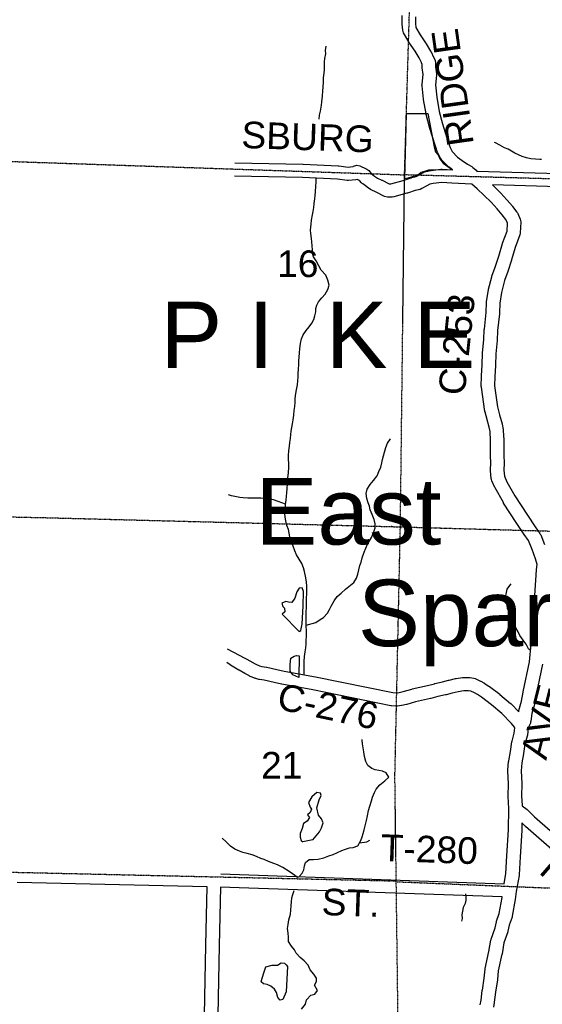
# Model space of a CAD drawing. Header units: feet. Extents: x 0 to 202804, y -79218 to 133300.
# Tile 10 of 26: x 70268 to 78121, y 14899 to 29686. Entities that reach past the tile are written whole.
import ezdxf
from ezdxf.enums import TextEntityAlignment as Align

# ---------------------------------------------------------------- set-up
doc = ezdxf.new("R2010")
doc.units = ezdxf.units.FT
doc.header["$MEASUREMENT"] = 0
doc.linetypes.add('HIDDEN2', pattern=[0.1875, 0.125, -0.0625])
for name, color, linetype in [('COUNTY-RD', 7, 'Continuous'), ('CR-TEXT', 7, 'Continuous'), ('HTEXT', 3, 'Continuous'), ('INCORPORATED', 3, 'Continuous'), ('MTEXT', 2, 'Continuous'), ('SECTION', 8, 'HIDDEN2'), ('SECTION-TEXT', 8, 'Continuous'), ('TR-TEXT', 6, 'Continuous'), ('TWP-RD', 6, 'Continuous'), ('WATERWAY', 14, 'Continuous')]:
    doc.layers.add(name, color=color, linetype=linetype)
doc.styles.add('Arial', font='arial.ttf')

msp = doc.modelspace()

# ---------------------------------------------------------------- linework, layer by layer
at = {"layer": 'COUNTY-RD', "linetype": 'Continuous'}
for points in [[(76208, 29213), (76117, 29349), (76113, 29354), (76113, 29354), (76113, 29354), (76113, 29355), (76113, 29355), (76036, 29487), (76036, 29487), (76023, 29527), (76013, 29617), (76013, 29627), (76013, 29631), (76017, 29748)], [(76216, 29728), (76213, 29631)], [(76213, 29631), (76219, 29569), (76284, 29458), (76374, 29324), (76376, 29322), (76376, 29322), (76443, 29215), (76446, 29211), (76450, 29203), (76485, 29125), (76509, 29076), (76518, 29033), (76518, 29029), (76516, 28977), (76529, 28875), (76530, 28863), (76529, 28852), (76514, 28707), (76535, 28520), (76571, 28308), (76619, 28124), (76707, 27848), (76707, 27848), (76707, 27848), (76734, 27764), (76766, 27707), (76846, 27623), (76916, 27570), (76995, 27518), (77062, 27479), (77062, 27479), (77076, 27468), (77120, 27430), (77122, 27428), (77126, 27425), (77139, 27411), (78537, 27371)], [(73500, 27537), (74524, 27517), (74524, 27517), (74527, 27517), (75055, 27490), (75056, 27490), (75062, 27490), (75204, 27473), (75276, 27479), (75281, 27483), (75286, 27486), (75336, 27499), (75378, 27490), (75476, 27446), (75485, 27441), (75512, 27419), (75548, 27375), (75599, 27338), (75646, 27307), (75712, 27274), (75713, 27274), (75713, 27274), (75818, 27220), (75847, 27221), (76031, 27272), (76150, 27313), (76156, 27313), (76161, 27316), (76226, 27330), (76289, 27366), (76289, 27366), (76292, 27368), (76348, 27398), (76353, 27399), (76376, 27407), (76444, 27421), (76449, 27422), (76452, 27422), (76596, 27440), (76608, 27441), (76615, 27440), (76770, 27430), (76719, 27469), (76715, 27473), (76706, 27479), (76613, 27578), (76599, 27597), (76598, 27597), (76555, 27673), (76555, 27673), (76555, 27673), (76555, 27673), (76555, 27674), (76546, 27693), (76517, 27787), (76516, 27787), (76428, 28066), (76427, 28069), (76426, 28071), (76377, 28262), (76376, 28267), (76375, 28270), (76338, 28489), (76337, 28493), (76337, 28494), (76314, 28695), (76313, 28706), (76314, 28717), (76329, 28862), (76317, 28961), (76316, 28973), (76316, 28977), (76318, 29012), (76304, 29040), (76304, 29041), (76304, 29042), (76271, 29114), (76208, 29213)], [(77357, 22780), (77353, 22795), (77343, 22911), (77343, 22920), (77343, 22924), (77347, 23030), (77344, 23135), (77344, 23137), (77344, 23137), (77341, 23364), (77336, 23499), (77322, 23568), (77286, 23699), (77285, 23700), (77285, 23701), (77253, 23828), (77253, 23835), (77251, 23838), (77226, 24021), (77205, 24166), (77204, 24181), (77204, 24183), (77206, 24331), (77206, 24331), (77207, 24335), (77217, 24505), (77224, 24676), (77224, 24676), (77224, 24680), (77241, 24881), (77249, 25034), (77250, 25035), (77250, 25039), (77277, 25288), (77281, 25440), (77281, 25441), (77282, 25454), (77311, 25628), (77312, 25631), (77313, 25637), (77362, 25825), (77364, 25830), (77364, 25833), (77413, 25969), (77469, 26134), (77523, 26324), (77525, 26328), (77525, 26330), (77591, 26510), (77596, 26632), (77574, 26684), (77518, 26756), (77440, 26846), (77350, 26947), (77249, 27044), (77141, 27144), (77062, 27214), (76761, 27230), (76761, 27230), (76759, 27230), (76610, 27240), (76479, 27224), (76429, 27214), (76387, 27192), (76313, 27149), (76313, 27149), (76313, 27149), (76313, 27149), (76312, 27149), (76284, 27138), (76210, 27122), (76093, 27082), (76090, 27081), (76087, 27080), (75889, 27025), (75867, 27022), (75864, 27021), (75798, 27019), (75796, 27019), (75750, 27030), (75623, 27095), (75551, 27131), (75546, 27134), (75541, 27137), (75487, 27173), (75487, 27173), (75484, 27175), (75422, 27219), (75415, 27226), (75403, 27237), (75373, 27273), (75339, 27288), (75318, 27282), (75210, 27273), (75202, 27272), (75190, 27273), (75042, 27291), (74518, 27317), (73495, 27337)], [(78531, 27171), (77371, 27205), (77385, 27191), (77386, 27190), (77388, 27189), (77491, 27088), (77494, 27085), (77496, 27083), (77590, 26979), (77591, 26978), (77591, 26977), (77671, 26885), (77673, 26882), (77674, 26881), (77740, 26796), (77747, 26785), (77753, 26774), (77789, 26690), (77797, 26651), (77796, 26646), (77790, 26486), (77788, 26480), (77784, 26456), (77714, 26265), (77660, 26077), (77659, 26074), (77659, 26072), (77602, 25904), (77602, 25903), (77601, 25902), (77554, 25770), (77508, 25591), (77481, 25428), (77476, 25278), (77476, 25277), (77476, 25270), (77449, 25020), (77441, 24869), (77440, 24868), (77440, 24866), (77424, 24666), (77417, 24496), (77417, 24495), (77417, 24493), (77406, 24325), (77404, 24187), (77424, 24049), (77424, 24048), (77424, 24048), (77449, 23871), (77479, 23751), (77516, 23618), (77516, 23614), (77518, 23610), (77533, 23530), (77535, 23516), (77535, 23515), (77541, 23370), (77541, 23368), (77541, 23368), (77544, 23140), (77547, 23033), (77547, 23030), (77547, 23026), (77543, 22922), (77551, 22829), (77587, 22748)], [(73386, 20237), (73746, 20045), (73749, 20043), (73750, 20043), (73814, 20006), (73870, 19982), (73905, 19973), (73976, 19962), (73979, 19962), (73984, 19961), (74134, 19926), (74243, 19903), (74713, 19816), (74713, 19816), (74714, 19816), (75876, 19580), (75929, 19576), (75970, 19582), (76032, 19597), (76162, 19633), (76165, 19634), (76167, 19635), (76396, 19686), (76501, 19714), (76504, 19715), (76507, 19716), (76622, 19741), (76712, 19767), (76716, 19768), (76719, 19769), (76817, 19791), (76823, 19791), (76825, 19792), (76923, 19806), (76937, 19807), (76937, 19807), (77016, 19806), (77016, 19806), (77017, 19806), (77017, 19806), (77017, 19806), (77030, 19806), (77092, 19797), (77113, 19790), (77123, 19788), (77193, 19753), (77195, 19752), (77196, 19752), (77242, 19728), (77245, 19726), (77248, 19724), (77318, 19679), (77319, 19679), (77326, 19674), (77480, 19555), (77480, 19554), (77483, 19553), (77644, 19418), (77647, 19415), (77652, 19411), (77766, 19292), (77767, 19299), (77769, 19304), (77770, 19312), (77807, 19450), (77831, 19589), (77832, 19590), (77832, 19593), (77927, 20042), (77951, 20311), (77966, 20542), (77966, 20542), (77966, 20543), (77985, 20815), (77985, 20816), (77986, 20819), (78008, 21037), (78034, 21424), (78034, 21425), (78034, 21430), (78044, 21505), (78019, 21589), (77969, 21729), (77915, 21863), (77850, 21954), (77849, 21956), (77849, 21956), (77729, 22135), (77728, 22136), (77728, 22136), (77539, 22427), (77537, 22432), (77536, 22433), (77411, 22653), (77411, 22653), (77411, 22653), (77411, 22654), (77411, 22654), (77407, 22661), (77361, 22762), (77357, 22780)], [(77587, 22748), (77709, 22534), (77896, 22245), (78014, 22068), (78085, 21969), (78090, 21961), (78096, 21949), (78156, 21802)], [(77547, 16710), (77573, 16863), (77587, 17128), (77587, 17128), (77587, 17128), (77611, 17519), (77618, 17840), (77607, 18022), (77607, 18028), (77607, 18031), (77614, 18212), (77605, 18402), (77605, 18407), (77605, 18415), (77615, 18547), (77616, 18549), (77617, 18556), (77641, 18695), (77664, 18841), (77665, 18845), (77666, 18853), (77700, 18969), (77706, 19051), (77702, 19063), (77659, 19116), (77512, 19268), (77356, 19398), (77207, 19513), (77145, 19553), (77103, 19575), (77049, 19601), (77010, 19606), (76944, 19607), (76856, 19594), (76765, 19574), (76674, 19548), (76670, 19547), (76667, 19546), (76552, 19521), (76446, 19492), (76443, 19492), (76441, 19491), (76213, 19440), (76084, 19403), (76081, 19403), (76079, 19402), (76011, 19386), (76005, 19386), (76003, 19385), (75947, 19377), (75933, 19376), (75926, 19376), (75856, 19381), (75854, 19381), (75843, 19383), (74675, 19620), (74205, 19707), (74204, 19707), (74202, 19708), (74092, 19731), (74091, 19731), (74090, 19731), (73942, 19765), (73870, 19776), (73867, 19777), (73861, 19778), (73815, 19790), (73805, 19794), (73800, 19795), (73731, 19824), (73719, 19829), (73719, 19830), (73650, 19869), (73565, 19915), (73562, 19917), (73559, 19918), (73437, 19994), (73437, 19994), (73432, 19997), (73380, 20034)], [(78124, 20006), (78028, 19554), (78004, 19411), (78002, 19408), (78002, 19402), (77965, 19266), (77949, 19150), (77943, 19134), (77941, 19122), (77914, 19063), (77906, 19042), (77899, 18944), (77897, 18939), (77895, 18924), (77860, 18804), (77839, 18664), (77838, 18663), (77838, 18662), (77814, 18526), (77805, 18405), (77814, 18217), (77814, 18212), (77814, 18209), (77807, 18029), (77816, 17885), (77818, 17882), (77895, 17824), (77898, 17821), (77905, 17815), (78002, 17717), (78475, 17305)], [(77863, 17574), (77813, 17624), (77811, 17512), (77811, 17512), (77811, 17509), (77787, 17116), (77787, 17116), (77772, 16846), (77771, 16844), (77771, 16835), (77730, 16592), (77714, 16475), (77713, 16474), (77713, 16472), (77670, 16223), (77667, 16217), (77666, 16208), (77625, 16087), (77604, 15997), (77602, 15992), (77601, 15987), (77543, 15821), (77515, 15656), (77515, 15654), (77514, 15650), (77459, 15402), (77447, 15272), (77446, 15271), (77446, 15266), (77417, 15083), (77399, 14933), (77399, 14931), (77398, 14928), (77386, 14857)], [(78345, 17154), (77868, 17569), (77866, 17571), (77863, 17574)], [(77189, 14889), (77201, 14959), (77219, 15109), (77219, 15110), (77220, 15112), (77248, 15294), (77260, 15427), (77261, 15430), (77262, 15439), (77319, 15691), (77347, 15862), (77350, 15870), (77351, 15879), (77410, 16048), (77432, 16138), (77433, 16142), (77434, 16146), (77474, 16265), (77516, 16504), (77517, 16511)]]:
    msp.add_lwpolyline(points, dxfattribs=at)
at = {"layer": 'INCORPORATED', "linetype": 'Continuous'}
msp.add_lwpolyline([(76770, 27430), (76507, 27428), (76413, 27428), (76365, 27409), (76299, 27390), (76252, 27352), (76101, 27305), (76054, 27295), (76082, 28278), (76403, 28278), (76498, 27777), (76517, 27702), (76555, 27654), (76583, 27598), (76630, 27532), (76770, 27430)], dxfattribs=at)
at = {"layer": 'SECTION'}
for points in [[(76004, 10707), (75906, 18325), (75906, 18325), (75988, 22065), (75988, 22047), (76051, 27360), (76373, 38054), (76373, 38049), (76374, 38091)], [(38314, 28550), (41114, 28434), (41112, 28434), (43786, 28385), (49177, 28142), (54628, 28021), (60079, 27839), (65409, 27718), (76051, 27356)], [(76051, 27360), (81509, 27210), (92316, 26910), (97698, 26826)], [(65286, 22328), (70679, 22207), (75858, 22073), (75851, 22073), (81371, 21918), (86748, 21761), (92245, 21554), (97540, 21384), (102871, 21254), (107996, 21107)], [(59770, 17180), (59776, 17180), (65106, 16998), (75926, 16752)], [(75926, 16740), (81238, 16523)]]:
    msp.add_lwpolyline(points, dxfattribs=at)
at = {"layer": 'TWP-RD', "linetype": 'Continuous'}
for points in [[(73289, 16857), (73572, 16847), (77547, 16710)], [(77517, 16511), (73565, 16647), (73285, 16657), (73267, 15784), (73220, 13424), (73207, 13376), (73170, 13339), (73120, 13326), (73070, 13339), (73034, 13376), (73020, 13426), (73020, 13428), (73067, 15788), (73085, 16663), (70233, 16728)]]:
    msp.add_lwpolyline(points, dxfattribs=at)
at = {"layer": 'WATERWAY'}
for points in [[(74770, 28193), (74774, 28254), (74786, 28310), (74801, 28400), (74808, 28450), (74817, 28539), (74824, 28617), (74830, 28671), (74833, 28749), (74834, 28811), (74841, 28885), (74849, 28937), (74850, 28987), (74847, 29051), (74855, 29104), (74866, 29174), (74863, 29224), (74875, 29288)], [(78108, 27586), (78082, 27584), (78018, 27590), (77948, 27595), (77884, 27609), (77819, 27632), (77761, 27656), (77706, 27683), (77607, 27739), (77555, 27760), (77484, 27800), (77418, 27835), (77402, 27841)], [(74545, 19851), (74545, 19873), (74542, 19933), (74543, 19987), (74543, 20047), (74550, 20123), (74559, 20191), (74566, 20253), (74572, 20311), (74575, 20367), (74578, 20430), (74577, 20506), (74575, 20580), (74572, 20670), (74573, 20722), (74574, 20788), (74576, 20856), (74577, 20932), (74580, 21008), (74583, 21060), (74585, 21114), (74582, 21178), (74577, 21238), (74568, 21306), (74547, 21398), (74547, 21398), (74533, 21454), (74506, 21518), (74469, 21583), (74427, 21649), (74400, 21711), (74375, 21777), (74349, 21850), (74328, 21922), (74317, 21976), (74305, 22030), (74284, 22092), (74269, 22162), (74255, 22214), (74254, 22272), (74257, 22336), (74262, 22406), (74270, 22472), (74279, 22530), (74284, 22582), (74286, 22646), (74291, 22717), (74298, 22807), (74305, 22883), (74310, 22967), (74308, 23139), (74311, 23209), (74320, 23281), (74328, 23334), (74335, 23394), (74340, 23456), (74346, 23506), (74357, 23560), (74369, 23618), (74376, 23675), (74387, 23749), (74394, 23819), (74402, 23877), (74405, 23939), (74406, 23999), (74418, 24071), (74425, 24128), (74440, 24200), (74447, 24260), (74453, 24324), (74454, 24374), (74457, 24436), (74461, 24508), (74462, 24558), (74467, 24621), (74471, 24679), (74478, 24747), (74487, 24825), (74502, 24895), (74530, 24952), (74571, 25018), (74616, 25075), (74657, 25127), (74687, 25184), (74704, 25238), (74716, 25298), (74719, 25348), (74732, 25400), (74758, 25451), (74807, 25509), (74856, 25566), (74898, 25632), (74917, 25697), (74900, 25773), (74869, 25848), (74800, 25926), (74764, 25989), (74725, 26063), (74684, 26123), (74666, 26176), (74667, 26230), (74662, 26290), (74660, 26348), (74653, 26400), (74642, 26476), (74640, 26526), (74647, 26615), (74654, 26673), (74667, 26753), (74679, 26807), (74686, 26867), (74691, 26923), (74702, 26996), (74708, 27046), (74711, 27100), (74718, 27184), (74724, 27248), (74723, 27300), (74723, 27306)], [(74574, 20593), (74718, 20631), (74781, 20676), (74833, 20707), (74894, 20772), (74922, 20830), (74947, 20880), (74994, 20957), (75039, 21021), (75097, 21076), (75166, 21133), (75237, 21192), (75289, 21234), (75330, 21299), (75349, 21361), (75365, 21426), (75380, 21488), (75397, 21538), (75415, 21602), (75444, 21691), (75469, 21747), (75494, 21809), (75522, 21860), (75555, 21910), (75586, 21979), (75609, 22057), (75611, 22115), (75596, 22181), (75565, 22257), (75534, 22326), (75522, 22380), (75503, 22432), (75486, 22494), (75476, 22572), (75489, 22636), (75532, 22705), (75585, 22767), (75637, 22834), (75666, 22902), (75693, 22967), (75710, 23029), (75722, 23079), (75737, 23136), (75748, 23190), (75770, 23262), (75795, 23324), (75838, 23393)], [(74263, 22408), (74154, 22449), (74084, 22476), (74006, 22491), (73944, 22496), (73890, 22498), (73820, 22499), (73760, 22498), (73696, 22500), (73626, 22507), (73576, 22512), (73524, 22522), (73453, 22537), (73408, 22549)], [(74470, 20500), (74495, 20513), (74514, 20613), (74529, 20877), (74533, 21098), (74512, 21152), (74470, 21151), (74431, 21095), (74402, 20996), (74357, 20934), (74309, 20939), (74267, 20950), (74207, 20924), (74222, 20874), (74248, 20848), (74252, 20792), (74211, 20760)], [(77937, 20218), (77915, 20240), (77878, 20306), (77831, 20370), (77784, 20438), (77758, 20494), (77725, 20552), (77702, 20612), (77684, 20666), (77653, 20721), (77622, 20787), (77600, 20841), (77591, 20891), (77574, 20955), (77570, 21014), (77581, 21084), (77595, 21134), (77634, 21191), (77652, 21213)], [(74470, 20500), (74211, 20760)], [(74461, 19808), (74373, 19849), (74332, 19904), (74331, 20002), (74344, 20095), (74392, 20129), (74428, 20138), (74468, 20130)], [(74468, 20130), (74461, 19808)], [(74474, 16823), (74514, 16867), (74536, 16921), (74549, 16978), (74563, 17028), (74618, 17075), (74682, 17073), (74752, 17078), (74838, 17099), (74911, 17128), (74979, 17151), (75041, 17178), (75108, 17208), (75162, 17231), (75224, 17248), (75278, 17252), (75349, 17277), (75394, 17360), (75412, 17416), (75427, 17466), (75446, 17519), (75460, 17581), (75481, 17659), (75494, 17729), (75509, 17812), (75528, 17874), (75555, 17956), (75571, 18010), (75600, 18081), (75623, 18131), (75679, 18196), (75756, 18253), (75813, 18310), (75775, 18377), (75718, 18399), (75666, 18410), (75610, 18421), (75560, 18441), (75500, 18488), (75469, 18548), (75450, 18622), (75437, 18690), (75427, 18750), (75418, 18810), (75413, 18866), (75412, 18875)], [(74671, 17367), (74771, 17487), (74805, 17551), (74828, 17622), (74801, 17687), (74758, 17741), (74735, 17849), (74766, 17969), (74797, 18036), (74789, 18068), (74733, 18079), (74657, 18016), (74608, 17929), (74631, 17860), (74654, 17830), (74634, 17781), (74594, 17747), (74623, 17705), (74588, 17649), (74532, 17616), (74513, 17538), (74484, 17463), (74484, 17411), (74499, 17360), (74523, 17340)], [(74451, 16799), (74318, 16895), (74224, 16956), (74143, 16993), (74085, 17014), (74007, 17044), (73943, 17073), (73890, 17088), (73824, 17120), (73760, 17143), (73686, 17166), (73622, 17181), (73569, 17199), (73501, 17230), (73435, 17273), (73366, 17343), (73315, 17388), (73312, 17392)], [(74671, 17367), (74523, 17340)], [(75374, 17322), (75486, 17341), (75529, 17364)], [(74503, 14827), (74561, 14900), (74578, 14966), (74643, 15037), (74705, 15050), (74744, 15108), (74699, 15188), (74729, 15240), (74728, 15290), (74689, 15354), (74635, 15415), (74602, 15487), (74545, 15552), (74483, 15602), (74422, 15665), (74399, 15719), (74353, 15772), (74308, 15840), (74305, 15906), (74301, 15970), (74301, 15970), (74290, 16038), (74303, 16100), (74312, 16166), (74339, 16255), (74341, 16311), (74348, 16385), (74351, 16439), (74359, 16497), (74372, 16549), (74391, 16609)], [(76965, 16559), (76970, 16518), (76971, 16464), (76963, 16411), (76932, 16351), (76920, 16299), (76913, 16242), (76915, 16190), (76908, 16150)], [(74273, 15087), (74220, 14972), (74182, 14959), (74146, 14999), (74125, 15077), (74098, 15127), (74040, 15170), (73986, 15197), (73934, 15209), (73897, 15236), (73913, 15291), (73943, 15389), (73965, 15463), (74060, 15485), (74144, 15488), (74198, 15522), (74246, 15515), (74274, 15493), (74290, 15469)], [(74290, 15469), (74273, 15087)]]:
    msp.add_lwpolyline(points, dxfattribs=at)

# ---------------------------------------------------------------- texts
at = {"layer": 'CR-TEXT', "style": 'Arial'}
for s, rotation, p in [('RIDGE', 98, (77212, 27837)), ('SBURG', 358, (73590, 27640)), ('C-253', 84, (77072, 24019)), ('C-276', 348, (74090, 19220)), ('AVE.', 76, (78295, 18525)), ('FARBER', 319, (77975, 16786))]:
    msp.add_text(s, height=400, rotation=rotation, dxfattribs=at).set_placement(p, align=Align.BOTTOM_LEFT)
at = {"layer": 'HTEXT', "style": 'Arial'}
msp.add_text('P I  K E', height=1000, dxfattribs=at).set_placement((74748, 24953), align=Align.MIDDLE_CENTER)
at = {"layer": 'MTEXT', "style": 'Arial'}
for s, p in [('East ', (73810, 22304)), ('Sparta ', (75350, 20777))]:
    msp.add_text(s, height=1000, dxfattribs=at).set_placement(p, align=Align.MIDDLE_LEFT)
at = {"layer": 'SECTION-TEXT', "style": 'Arial'}
for s, p in [('16', (74447, 26021)), ('21', (74206, 18489))]:
    msp.add_text(s, height=400, dxfattribs=at).set_placement(p, align=Align.MIDDLE_CENTER)
at = {"layer": 'TR-TEXT', "style": 'Arial'}
for s, p in [('T-280', (75683, 16934)), ('ST.', (74796, 16121))]:
    msp.add_text(s, height=400, rotation=358, dxfattribs=at).set_placement(p, align=Align.BOTTOM_LEFT)

doc.saveas('drawing.dxf')
